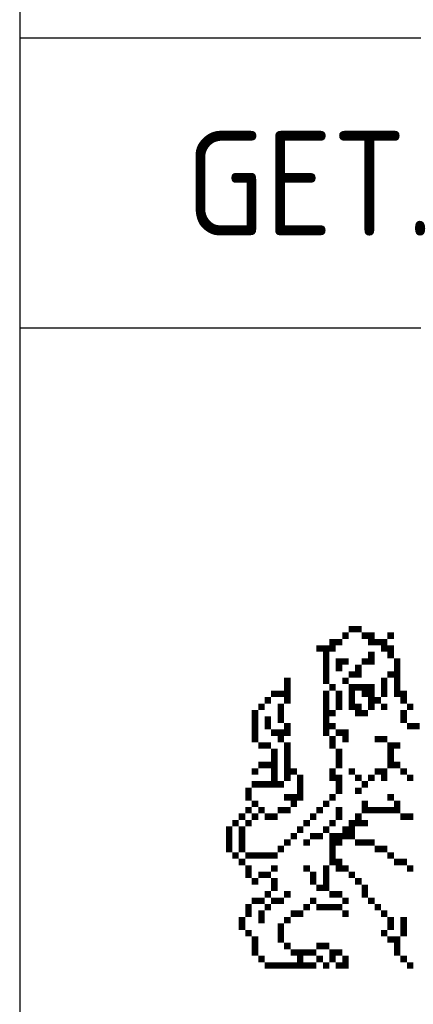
# Model space of a CAD drawing. Extents: x -227 to 124577, y 209 to 450552.
# Tile 3 of 14: x 57.11 to 60.5, y 304.31 to 312.79. Entities that reach past the tile are written whole.
import ezdxf
from ezdxf.enums import TextEntityAlignment as Align

# ---------------------------------------------------------------- set-up
doc = ezdxf.new("R2010")
doc.units = 0
doc.header["$LTSCALE"] = 4
doc.header["$MEASUREMENT"] = 0
doc.layers.get('0').update_dxf_attribs({"linetype": 'CONTINUOUS'})
for name, color, linetype in [('A3$0$PROVXREF', 7, 'CONTINUOUS'), ('A4-STEMP-25', 7, 'CONTINUOUS'), ('A4-WAPEN$0$A4-WAPEN-01', 7, 'CONTINUOUS'), ('A4LOGO$0$A4-LOGO-25', 7, 'CONTINUOUS'), ('A4LOGO$0$A4-LOGO-50', 9, 'CONTINUOUS'), ('PROVD25', 7, 'CONTINUOUS'), ('PROVD35', 2, 'CONTINUOUS'), ('PROVD50', 42, 'CONTINUOUS'), ('PROVXREF', 7, 'CONTINUOUS')]:
    doc.layers.add(name, color=color, linetype=linetype)
doc.styles.add('ISO', font='ISO', dxfattribs={"height": 5})

# ---------------------------------------------------------------- blocks, each defined once
blk = doc.blocks.new('A4-WAPEN')
at = {"layer": 'A4-WAPEN$0$A4-WAPEN-01', "const_width": 0.0557}
for points in [[(-37.1363, 4.8808), (-37.1363, 4.9365)], [(-37.0806, 4.8808), (-37.0806, 4.9365)], [(-37.3034, 4.7694), (-37.3034, 4.8251)], [(-37.2477, 4.7694), (-37.2477, 4.8251)], [(-37.192, 4.8251), (-37.192, 4.8808)], [(-37.0249, 4.8251), (-37.0249, 4.8808)], [(-36.9692, 4.8251), (-36.9692, 4.8808)], [(-36.9692, 4.7694), (-36.9692, 4.8251)], [(-36.9135, 4.7694), (-36.9135, 4.8251)], [(-36.8578, 4.7694), (-36.8578, 4.8251)], [(-36.8021, 4.8251), (-36.8021, 4.8808)], [(-37.4148, 4.7137), (-37.4148, 4.7694)], [(-37.3591, 4.7137), (-37.3591, 4.7694)], [(-37.3034, 4.7137), (-37.3034, 4.7694)], [(-36.8578, 4.7137), (-36.8578, 4.7694)], [(-36.8021, 4.7137), (-36.8021, 4.7694)], [(-37.3591, 4.658), (-37.3591, 4.7137)], [(-37.3591, 4.6023), (-37.3591, 4.658)], [(-37.2477, 4.6023), (-37.2477, 4.658)], [(-37.192, 4.6023), (-37.192, 4.658)], [(-37.0249, 4.6023), (-37.0249, 4.658)], [(-36.9692, 4.658), (-36.9692, 4.7137)], [(-36.9692, 4.6023), (-36.9692, 4.658)], [(-36.8021, 4.658), (-36.8021, 4.7137)], [(-36.7464, 4.6023), (-36.7464, 4.658)], [(-37.3591, 4.5466), (-37.3591, 4.6023)], [(-37.2477, 4.5466), (-37.2477, 4.6023)], [(-37.0806, 4.5466), (-37.0806, 4.6023)], [(-36.7464, 4.5466), (-36.7464, 4.6023)], [(-37.6933, 4.4352), (-37.6933, 4.4909)], [(-37.3591, 4.4909), (-37.3591, 4.5466)], [(-37.3591, 4.4352), (-37.3591, 4.4909)], [(-37.192, 4.4352), (-37.192, 4.4909)], [(-37.1363, 4.4909), (-37.1363, 4.5466)], [(-37.0806, 4.4909), (-37.0806, 4.5466)], [(-36.8578, 4.4352), (-36.8578, 4.4909)], [(-36.8021, 4.4909), (-36.8021, 4.5466)], [(-36.7464, 4.4909), (-36.7464, 4.5466)], [(-36.7464, 4.4352), (-36.7464, 4.4909)], [(-37.6933, 4.3795), (-37.6933, 4.4352)], [(-37.3034, 4.3795), (-37.3034, 4.4352)], [(-37.1363, 4.3795), (-37.1363, 4.4352)], [(-37.0806, 4.3795), (-37.0806, 4.4352)], [(-37.0249, 4.3795), (-37.0249, 4.4352)], [(-36.9692, 4.3795), (-36.9692, 4.4352)], [(-36.8578, 4.3795), (-36.8578, 4.4352)], [(-36.7464, 4.3795), (-36.7464, 4.4352)], [(-37.8604, 4.2681), (-37.8604, 4.3238)], [(-37.8047, 4.3238), (-37.8047, 4.3795)], [(-37.749, 4.3238), (-37.749, 4.3795)], [(-37.6933, 4.3238), (-37.6933, 4.3795)], [(-37.6933, 4.2681), (-37.6933, 4.3238)], [(-37.3591, 4.3238), (-37.3591, 4.3795)], [(-37.3591, 4.2681), (-37.3591, 4.3238)], [(-37.2477, 4.3238), (-37.2477, 4.3795)], [(-37.2477, 4.2681), (-37.2477, 4.3238)], [(-37.1363, 4.3238), (-37.1363, 4.3795)], [(-37.1363, 4.2681), (-37.1363, 4.3238)], [(-37.0249, 4.3238), (-37.0249, 4.3795)], [(-36.9692, 4.3238), (-36.9692, 4.3795)], [(-36.9692, 4.2681), (-36.9692, 4.3238)], [(-36.9135, 4.2681), (-36.9135, 4.3238)], [(-36.8578, 4.3238), (-36.8578, 4.3795)], [(-36.7464, 4.3238), (-36.7464, 4.3795)], [(-36.6907, 4.3238), (-36.6907, 4.3795)], [(-36.6907, 4.2681), (-36.6907, 4.3238)], [(-37.9162, 4.2124), (-37.9162, 4.2681)], [(-37.749, 4.2124), (-37.749, 4.2681)], [(-37.3591, 4.2124), (-37.3591, 4.2681)], [(-37.2477, 4.2124), (-37.2477, 4.2681)], [(-37.1363, 4.2124), (-37.1363, 4.2681)], [(-37.0806, 4.2124), (-37.0806, 4.2681)], [(-36.9692, 4.2124), (-36.9692, 4.2681)], [(-36.8578, 4.2124), (-36.8578, 4.2681)], [(-36.635, 4.2124), (-36.635, 4.2681)], [(-37.9719, 4.1566), (-37.9719, 4.2124)], [(-37.9719, 4.1009), (-37.9719, 4.1566)], [(-37.8604, 4.1009), (-37.8604, 4.1566)], [(-37.749, 4.1566), (-37.749, 4.2124)], [(-37.749, 4.1009), (-37.749, 4.1566)], [(-37.3591, 4.1566), (-37.3591, 4.2124)], [(-37.3591, 4.1009), (-37.3591, 4.1566)], [(-37.3034, 4.1566), (-37.3034, 4.2124)], [(-37.0806, 4.1566), (-37.0806, 4.2124)], [(-37.0249, 4.1566), (-37.0249, 4.2124)], [(-36.6907, 4.1566), (-36.6907, 4.2124)], [(-36.6907, 4.1009), (-36.6907, 4.1566)], [(-37.9719, 4.0452), (-37.9719, 4.1009)], [(-37.9719, 3.9895), (-37.9719, 4.0452)], [(-37.8604, 4.0452), (-37.8604, 4.1009)], [(-37.8047, 3.9895), (-37.8047, 4.0452)], [(-37.749, 3.9895), (-37.749, 4.0452)], [(-37.6933, 4.0452), (-37.6933, 4.1009)], [(-37.6933, 3.9895), (-37.6933, 4.0452)], [(-37.3591, 4.0452), (-37.3591, 4.1009)], [(-37.3591, 3.9895), (-37.3591, 4.0452)], [(-37.3034, 4.0452), (-37.3034, 4.1009)], [(-37.2477, 3.9895), (-37.2477, 4.0452)], [(-37.192, 3.9895), (-37.192, 4.0452)], [(-36.635, 4.0452), (-36.635, 4.1009)], [(-36.5793, 4.0452), (-36.5793, 4.1009)], [(-37.9719, 3.9338), (-37.9719, 3.9895)], [(-37.749, 3.9338), (-37.749, 3.9895)], [(-37.3034, 3.9338), (-37.3034, 3.9895)], [(-37.192, 3.9338), (-37.192, 3.9895)], [(-36.9135, 3.9338), (-36.9135, 3.9895)], [(-36.8578, 3.9338), (-36.8578, 3.9895)], [(-37.9162, 3.8781), (-37.9162, 3.9338)], [(-37.8604, 3.8781), (-37.8604, 3.9338)], [(-37.8047, 3.8224), (-37.8047, 3.8781)], [(-37.6933, 3.8781), (-37.6933, 3.9338)], [(-37.6933, 3.8224), (-37.6933, 3.8781)], [(-37.3034, 3.8781), (-37.3034, 3.9338)], [(-37.2477, 3.8224), (-37.2477, 3.8781)], [(-36.8021, 3.8781), (-36.8021, 3.9338)], [(-36.8021, 3.8224), (-36.8021, 3.8781)], [(-36.7464, 3.8781), (-36.7464, 3.9338)], [(-37.8047, 3.7667), (-37.8047, 3.8224)], [(-37.6933, 3.7667), (-37.6933, 3.8224)], [(-37.2477, 3.7667), (-37.2477, 3.8224)], [(-36.8021, 3.7667), (-36.8021, 3.8224)], [(-37.9719, 3.6553), (-37.9719, 3.711)], [(-37.9162, 3.711), (-37.9162, 3.7667)], [(-37.8604, 3.711), (-37.8604, 3.7667)], [(-37.8047, 3.711), (-37.8047, 3.7667)], [(-37.8047, 3.6553), (-37.8047, 3.711)], [(-37.6933, 3.711), (-37.6933, 3.7667)], [(-37.6933, 3.6553), (-37.6933, 3.711)], [(-37.6376, 3.6553), (-37.6376, 3.711)], [(-37.3034, 3.6553), (-37.3034, 3.711)], [(-37.2477, 3.711), (-37.2477, 3.7667)], [(-37.1363, 3.6553), (-37.1363, 3.711)], [(-36.9135, 3.6553), (-36.9135, 3.711)], [(-36.8578, 3.6553), (-36.8578, 3.711)], [(-36.8021, 3.711), (-36.8021, 3.7667)], [(-36.7464, 3.711), (-36.7464, 3.7667)], [(-36.6907, 3.6553), (-36.6907, 3.711)], [(-37.8047, 3.5996), (-37.8047, 3.6553)], [(-37.6933, 3.5996), (-37.6933, 3.6553)], [(-37.5819, 3.5996), (-37.5819, 3.6553)], [(-37.3034, 3.5996), (-37.3034, 3.6553)], [(-37.2477, 3.5996), (-37.2477, 3.6553)], [(-37.0806, 3.5996), (-37.0806, 3.6553)], [(-36.9692, 3.5996), (-36.9692, 3.6553)], [(-36.8578, 3.5996), (-36.8578, 3.6553)], [(-36.635, 3.5996), (-36.635, 3.6553)], [(-38.0276, 3.4882), (-38.0276, 3.5439)], [(-37.9719, 3.5439), (-37.9719, 3.5996)], [(-37.9162, 3.5439), (-37.9162, 3.5996)], [(-37.8604, 3.5439), (-37.8604, 3.5996)], [(-37.8047, 3.5439), (-37.8047, 3.5996)], [(-37.749, 3.5439), (-37.749, 3.5996)], [(-37.5819, 3.5439), (-37.5819, 3.5996)], [(-37.5819, 3.4882), (-37.5819, 3.5439)], [(-37.2477, 3.5439), (-37.2477, 3.5996)], [(-37.2477, 3.4882), (-37.2477, 3.5439)], [(-37.0806, 3.4882), (-37.0806, 3.5439)], [(-37.0249, 3.5439), (-37.0249, 3.5996)], [(-38.0276, 3.4325), (-38.0276, 3.4882)], [(-37.6933, 3.4325), (-37.6933, 3.4882)], [(-37.6376, 3.4325), (-37.6376, 3.4882)], [(-37.5819, 3.4325), (-37.5819, 3.4882)], [(-37.3034, 3.4325), (-37.3034, 3.4882)], [(-36.8021, 3.4325), (-36.8021, 3.4882)], [(-38.0276, 3.3211), (-38.0276, 3.3768)], [(-37.9719, 3.3768), (-37.9719, 3.4325)], [(-37.9162, 3.3211), (-37.9162, 3.3768)], [(-37.749, 3.3211), (-37.749, 3.3768)], [(-37.6933, 3.3211), (-37.6933, 3.3768)], [(-37.6376, 3.3768), (-37.6376, 3.4325)], [(-37.4148, 3.3211), (-37.4148, 3.3768)], [(-37.3591, 3.3768), (-37.3591, 3.4325)], [(-37.2477, 3.3211), (-37.2477, 3.3768)], [(-37.0249, 3.3768), (-37.0249, 3.4325)], [(-37.0249, 3.3211), (-37.0249, 3.3768)], [(-36.9692, 3.3211), (-36.9692, 3.3768)], [(-36.9135, 3.3211), (-36.9135, 3.3768)], [(-36.8578, 3.3211), (-36.8578, 3.3768)], [(-36.8021, 3.3211), (-36.8021, 3.3768)], [(-36.7464, 3.3768), (-36.7464, 3.4325)], [(-36.7464, 3.3211), (-36.7464, 3.3768)], [(-38.0833, 3.2654), (-38.0833, 3.3211)], [(-37.9719, 3.2654), (-37.9719, 3.3211)], [(-37.8604, 3.2654), (-37.8604, 3.3211)], [(-37.8047, 3.2654), (-37.8047, 3.3211)], [(-37.4705, 3.2654), (-37.4705, 3.3211)], [(-37.2477, 3.2654), (-37.2477, 3.3211)], [(-37.0806, 3.2654), (-37.0806, 3.3211)], [(-36.6907, 3.2654), (-36.6907, 3.3211)], [(-36.635, 3.2654), (-36.635, 3.3211)], [(-38.1947, 3.154), (-38.1947, 3.2097)], [(-38.139, 3.2097), (-38.139, 3.2654)], [(-38.0833, 3.154), (-38.0833, 3.2097)], [(-38.0276, 3.2097), (-38.0276, 3.2654)], [(-37.5819, 3.154), (-37.5819, 3.2097)], [(-37.5262, 3.2097), (-37.5262, 3.2654)], [(-37.3591, 3.154), (-37.3591, 3.2097)], [(-37.3034, 3.2097), (-37.3034, 3.2654)], [(-37.192, 3.154), (-37.192, 3.2097)], [(-37.1363, 3.2097), (-37.1363, 3.2654)], [(-37.1363, 3.154), (-37.1363, 3.2097)], [(-37.0806, 3.2097), (-37.0806, 3.2654)], [(-37.0249, 3.2097), (-37.0249, 3.2654)], [(-38.1947, 3.0983), (-38.1947, 3.154)], [(-38.0833, 3.0983), (-38.0833, 3.154)], [(-37.6376, 3.0983), (-37.6376, 3.154)], [(-37.4705, 3.0983), (-37.4705, 3.154)], [(-37.4148, 3.0983), (-37.4148, 3.154)], [(-37.3034, 3.0983), (-37.3034, 3.154)], [(-37.2477, 3.0983), (-37.2477, 3.154)], [(-37.192, 3.0983), (-37.192, 3.154)], [(-37.1363, 3.0983), (-37.1363, 3.154)], [(-38.1947, 3.0426), (-38.1947, 3.0983)], [(-38.1947, 2.9869), (-38.1947, 3.0426)], [(-38.0833, 3.0426), (-38.0833, 3.0983)], [(-38.0833, 2.9869), (-38.0833, 3.0426)], [(-37.749, 2.9869), (-37.749, 3.0426)], [(-37.6933, 3.0426), (-37.6933, 3.0983)], [(-37.5262, 3.0426), (-37.5262, 3.0983)], [(-37.3034, 3.0426), (-37.3034, 3.0983)], [(-37.3034, 2.9869), (-37.3034, 3.0426)], [(-37.2477, 3.0426), (-37.2477, 3.0983)], [(-37.0806, 3.0426), (-37.0806, 3.0983)], [(-37.0249, 3.0426), (-37.0249, 3.0983)], [(-36.9692, 3.0426), (-36.9692, 3.0983)], [(-36.9135, 2.9869), (-36.9135, 3.0426)], [(-36.8578, 2.9869), (-36.8578, 3.0426)], [(-38.139, 2.9312), (-38.139, 2.9869)], [(-38.0276, 2.9312), (-38.0276, 2.9869)], [(-37.9719, 2.9312), (-37.9719, 2.9869)], [(-37.9162, 2.9312), (-37.9162, 2.9869)], [(-37.8604, 2.9312), (-37.8604, 2.9869)], [(-37.8047, 2.9312), (-37.8047, 2.9869)], [(-37.3034, 2.9312), (-37.3034, 2.9869)], [(-36.8021, 2.9312), (-36.8021, 2.9869)], [(-38.0833, 2.8755), (-38.0833, 2.9312)], [(-38.0276, 2.8198), (-38.0276, 2.8755)], [(-37.8047, 2.8198), (-37.8047, 2.8755)], [(-37.5262, 2.8198), (-37.5262, 2.8755)], [(-37.3591, 2.8198), (-37.3591, 2.8755)], [(-37.3034, 2.8755), (-37.3034, 2.9312)], [(-37.2477, 2.8755), (-37.2477, 2.9312)], [(-37.2477, 2.8198), (-37.2477, 2.8755)], [(-37.192, 2.8198), (-37.192, 2.8755)], [(-36.7464, 2.8755), (-36.7464, 2.9312)], [(-36.6907, 2.8755), (-36.6907, 2.9312)], [(-36.635, 2.8198), (-36.635, 2.8755)], [(-38.0276, 2.764), (-38.0276, 2.8198)], [(-37.9162, 2.764), (-37.9162, 2.8198)], [(-37.8604, 2.764), (-37.8604, 2.8198)], [(-37.4705, 2.764), (-37.4705, 2.8198)], [(-37.3591, 2.764), (-37.3591, 2.8198)], [(-37.1363, 2.764), (-37.1363, 2.8198)], [(-37.9719, 2.7083), (-37.9719, 2.764)], [(-37.8047, 2.7083), (-37.8047, 2.764)], [(-37.8047, 2.6526), (-37.8047, 2.7083)], [(-37.4705, 2.7083), (-37.4705, 2.764)], [(-37.4148, 2.6526), (-37.4148, 2.7083)], [(-37.3591, 2.7083), (-37.3591, 2.764)], [(-37.3591, 2.6526), (-37.3591, 2.7083)], [(-37.0806, 2.7083), (-37.0806, 2.764)], [(-37.0249, 2.6526), (-37.0249, 2.7083)], [(-37.8604, 2.5969), (-37.8604, 2.6526)], [(-37.6933, 2.5969), (-37.6933, 2.6526)], [(-37.3034, 2.5969), (-37.3034, 2.6526)], [(-37.2477, 2.5969), (-37.2477, 2.6526)], [(-37.0249, 2.5969), (-37.0249, 2.6526)], [(-38.0276, 2.4855), (-38.0276, 2.5412)], [(-37.9719, 2.5412), (-37.9719, 2.5969)], [(-37.9162, 2.5412), (-37.9162, 2.5969)], [(-37.8604, 2.4855), (-37.8604, 2.5412)], [(-37.8047, 2.5412), (-37.8047, 2.5969)], [(-37.749, 2.5412), (-37.749, 2.5969)], [(-37.5262, 2.4855), (-37.5262, 2.5412)], [(-37.4705, 2.5412), (-37.4705, 2.5969)], [(-37.4148, 2.4855), (-37.4148, 2.5412)], [(-37.3591, 2.4855), (-37.3591, 2.5412)], [(-37.3034, 2.4855), (-37.3034, 2.5412)], [(-37.2477, 2.4855), (-37.2477, 2.5412)], [(-37.192, 2.5412), (-37.192, 2.5969)], [(-36.9692, 2.5412), (-36.9692, 2.5969)], [(-36.9135, 2.4855), (-36.9135, 2.5412)], [(-38.0276, 2.4298), (-38.0276, 2.4855)], [(-37.9162, 2.4298), (-37.9162, 2.4855)], [(-37.6376, 2.4298), (-37.6376, 2.4855)], [(-37.5819, 2.4298), (-37.5819, 2.4855)], [(-37.192, 2.4298), (-37.192, 2.4855)], [(-36.8578, 2.4298), (-36.8578, 2.4855)], [(-38.0833, 2.3741), (-38.0833, 2.4298)], [(-38.0833, 2.3184), (-38.0833, 2.3741)], [(-37.9162, 2.3741), (-37.9162, 2.4298)], [(-37.749, 2.3184), (-37.749, 2.3741)], [(-37.6933, 2.3741), (-37.6933, 2.4298)], [(-36.8021, 2.3741), (-36.8021, 2.4298)], [(-36.8021, 2.3184), (-36.8021, 2.3741)], [(-36.6907, 2.3741), (-36.6907, 2.4298)], [(-36.6907, 2.3184), (-36.6907, 2.3741)], [(-38.0276, 2.2627), (-38.0276, 2.3184)], [(-37.9719, 2.207), (-37.9719, 2.2627)], [(-37.749, 2.2627), (-37.749, 2.3184)], [(-37.749, 2.207), (-37.749, 2.2627)], [(-36.8578, 2.2627), (-36.8578, 2.3184)], [(-36.8021, 2.207), (-36.8021, 2.2627)], [(-36.7464, 2.207), (-36.7464, 2.2627)], [(-36.6907, 2.2627), (-36.6907, 2.3184)], [(-37.9719, 2.1513), (-37.9719, 2.207)], [(-37.6933, 2.1513), (-37.6933, 2.207)], [(-37.4148, 2.1513), (-37.4148, 2.207)], [(-37.3591, 2.1513), (-37.3591, 2.207)], [(-36.7464, 2.1513), (-36.7464, 2.207)], [(-37.9719, 2.0956), (-37.9719, 2.1513)], [(-37.9162, 2.0399), (-37.9162, 2.0956)], [(-37.6376, 2.0956), (-37.6376, 2.1513)], [(-37.5819, 2.0956), (-37.5819, 2.1513)], [(-37.5819, 2.0399), (-37.5819, 2.0956)], [(-37.5262, 2.0956), (-37.5262, 2.1513)], [(-37.4705, 2.0956), (-37.4705, 2.1513)], [(-37.4148, 2.0399), (-37.4148, 2.0956)], [(-37.3034, 2.0956), (-37.3034, 2.1513)], [(-37.3034, 2.0399), (-37.3034, 2.0956)], [(-37.2477, 2.0956), (-37.2477, 2.1513)], [(-37.192, 2.0399), (-37.192, 2.0956)], [(-36.7464, 2.0956), (-36.7464, 2.1513)], [(-36.6907, 2.0399), (-36.6907, 2.0956)], [(-37.8604, 1.9842), (-37.8604, 2.0399)], [(-37.8047, 1.9842), (-37.8047, 2.0399)], [(-37.749, 1.9842), (-37.749, 2.0399)], [(-37.6933, 1.9842), (-37.6933, 2.0399)], [(-37.6376, 1.9842), (-37.6376, 2.0399)], [(-37.5819, 1.9842), (-37.5819, 2.0399)], [(-37.5262, 1.9842), (-37.5262, 2.0399)], [(-37.4705, 1.9842), (-37.4705, 2.0399)], [(-37.3591, 1.9842), (-37.3591, 2.0399)], [(-37.2477, 1.9842), (-37.2477, 2.0399)], [(-37.192, 1.9842), (-37.192, 2.0399)], [(-36.635, 1.9842), (-36.635, 2.0399)]]:
    blk.add_lwpolyline(points, dxfattribs=at)
blk = doc.blocks.new('A4LOGO')
at = {"layer": 'A4LOGO$0$A4-LOGO-25'}
for p, q in [((0, 10), (-40, 10)), ((-10, 7.5), (-40, 7.5)), ((-10, 7.5), (-40, 7.5))]:
    blk.add_line(p, q, dxfattribs=at)
at = {"layer": 'A4LOGO$0$A4-LOGO-50', "linetype": 'Continuous'}
blk.add_3dface([(0, 17.5), (-40, 17.5), (-40, 0), (0, 0)], dxfattribs=at)
blk.add_blockref('A4-WAPEN', (0, 0))
blk = doc.blocks.new('A3')
at = {"layer": 'A3$0$PROVXREF', "linetype": 'Continuous'}
blk.add_blockref('A4LOGO', (0, 0, 110), dxfattribs=at)
blk = doc.blocks.new('A4STEMP')
at = {"layer": 'PROVD25', "color": 7, "linetype": 'Continuous', "style": 'ISO'}
blk.add_attdef('ONTSTAAN', text='', height=0.9, dxfattribs=at).set_placement((-1.1374, 11.0074), align=Align.MIDDLE)
at = {"layer": 'PROVD25', "linetype": 'Continuous', "style": 'ISO'}
for tag, p in [('TYPE2', (-27.5001, 8.7501)), ('DATUM2', (-22.5001, 8.7501)), ('TYPE3', (-17.5001, 8.7501)), ('DATUM3', (-12.5001, 8.7501)), ('TYPE1', (-37.5001, 8.7501)), ('DATUM1', (-32.5001, 8.7501))]:
    blk.add_attdef(tag, text='', height=0.9, dxfattribs=at).set_placement(p, align=Align.MIDDLE)
at = {"layer": 'PROVD35', "linetype": 'Continuous', "style": 'ISO'}
blk.add_attdef('BESTEK', (-39.2059, 11.4958), '', height=1.25, dxfattribs=at)
for tag, p in [('SCHAAL', (-5.0001, 6.2501)), ('WEGNR', (-5.0001, 3.7501)), ('TEKNR', (-5.0001, 1.2501))]:
    blk.add_attdef(tag, text='', height=1.25, dxfattribs=at).set_placement(p, align=Align.MIDDLE)
at = {"layer": 'PROVD50', "linetype": 'Continuous', "style": 'ISO'}
blk.add_attdef('WEGNAAM', (-39.2059, 15.5304), '', height=1.25, dxfattribs=at)

msp = doc.modelspace()

# ---------------------------------------------------------------- block references
at = {"layer": 'PROVXREF'}
msp.add_blockref('A3', (97.1077, 302.6313), dxfattribs=at)
ref = msp.add_blockref('A4STEMP', (97.1077, 302.6313, 2.2), dxfattribs=at)
ref.add_attrib('TYPE1', 'GET.', dxfattribs={"layer": 'A4-STEMP-25', "linetype": 'Continuous', "height": 0.9, "style": 'ISO'}).set_placement((59.6076, 311.3814, 2.2), align=Align.MIDDLE)

doc.saveas('drawing.dxf')
